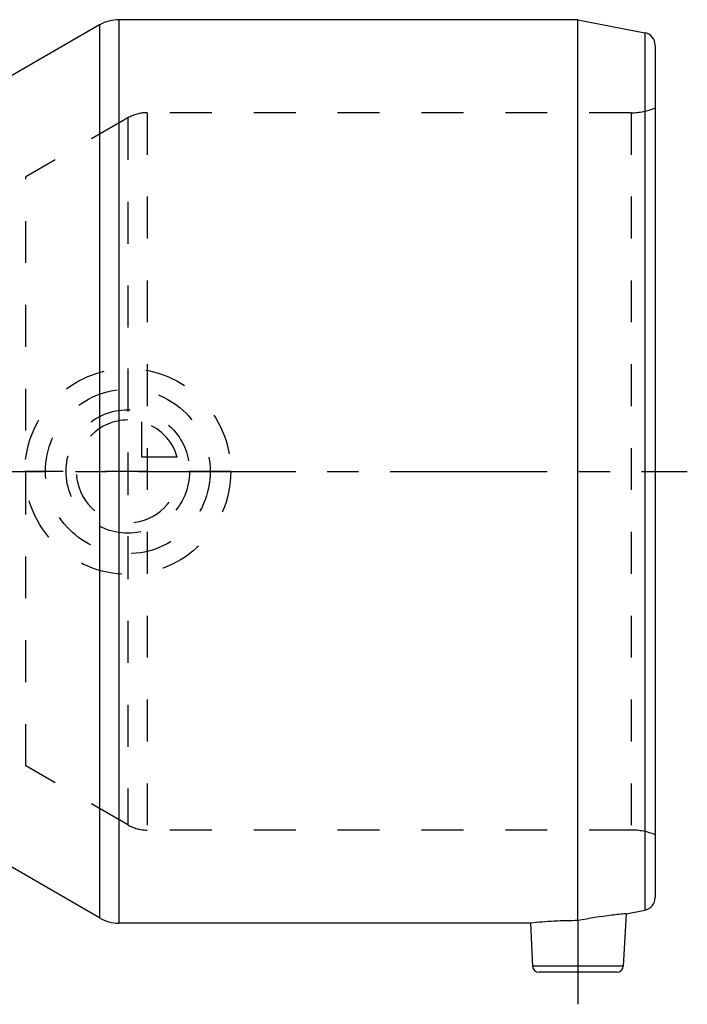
# Model space of a CAD drawing. Header units: millimetres. Extents: x 0 to 1000, y 0 to 1000.
# Tile 3 of 3: x 556 to 660, y 421 to 574. Entities that reach past the tile are written whole.
import ezdxf

# ---------------------------------------------------------------- set-up
doc = ezdxf.new("R2010")
doc.units = ezdxf.units.MM
doc.header["$LTSCALE"] = 65.185185
doc.linetypes.add('CENTER', pattern=[0.6, 0.375, -0.075, 0.075, -0.075])
doc.linetypes.add('HIDDEN', pattern=[0.2, 0.1, -0.1])
for name, color, linetype in [('ACHSEN_S', 7, 'CONTINUOUS'), ('KOERPER', 7, 'CONTINUOUS'), ('KONSTR_EL', 7, 'CONTINUOUS'), ('KURVEN', 7, 'CONTINUOUS')]:
    doc.layers.add(name, color=color, linetype=linetype)

msp = doc.modelspace()

# ---------------------------------------------------------------- linework, layer by layer
at = {"layer": 'ACHSEN_S', "color": 40, "linetype": 'CENTER'}
msp.add_line((340, 503.81), (660, 503.81), dxfattribs=at)
at = {"layer": 'KOERPER', "color": 7, "linetype": 'Continuous'}
for p, q in [((568.61, 573.26), (551.04, 563.12)), ((643, 574.06), (571.61, 574.06)), ((643, 433.96), (643, 503.81)), ((568.61, 434.37), (551.04, 444.51)), ((635.6, 433.56), (571.61, 433.56))]:
    msp.add_line(p, q, dxfattribs=at)
at = {"layer": 'KOERPER', "color": 8, "linetype": 'HIDDEN'}
msp.add_line((557.12, 458.01), (557.12, 549.62), dxfattribs=at)
at = {"layer": 'KOERPER', "color": 40, "linetype": 'CENTER'}
msp.add_line((643, 433.96), (643, 420.94), dxfattribs=at)
at = {"layer": 'KOERPER', "color": 8, "linetype": 'HIDDEN'}
msp.add_arc((643.04, 363.39), 70.56, 90.0303, 96.0498, dxfattribs=at)
at = {"layer": 'KOERPER', "color": 7, "linetype": 'Continuous'}
msp.add_arc((643.01, 363.88), 70.07, 90.0092, 96.0709, dxfattribs=at)
msp.add_open_spline([(650.48, 435.02), (649.74, 434.95), (647.23, 434.69), (644.74, 434.3), (643, 433.96)], degree=3, knots=[0, 0, 0, 0, 0.294206, 1, 1, 1, 1], dxfattribs=at)
at = {"layer": 'KONSTR_EL', "color": 7, "linetype": 'Continuous'}
for p, q in [((568.61, 573.26), (568.61, 434.37)), ((571.61, 574.06), (571.61, 433.56)), ((643, 574.06), (653.38, 572.04)), ((643, 503.81), (643, 574.06)), ((653.38, 572.04), (653.38, 435.58)), ((655, 570.08), (655, 437.54)), ((650.48, 435.02), (650.05, 426.89)), ((650.48, 435.02), (653.38, 435.58)), ((635.6, 433.56), (635.95, 426.89)), ((650.05, 426.89), (635.95, 426.89)), ((649.05, 425.94), (636.95, 425.94))]:
    msp.add_line(p, q, dxfattribs=at)
at = {"layer": 'KONSTR_EL', "color": 8, "linetype": 'HIDDEN'}
for p, q in [((651.26, 559.59), (576, 559.59)), ((576, 559.59), (576, 448.04)), ((651.26, 559.59), (651.26, 448.04)), ((573, 558.78), (557.12, 549.62)), ((573, 558.78), (573, 448.84)), ((573, 448.84), (557.12, 458.01)), ((651.26, 448.04), (576, 448.04))]:
    msp.add_line(p, q, dxfattribs=at)
at = {"layer": 'KONSTR_EL', "color": 7, "linetype": 'Continuous'}
for centre, radius, start, end in [((571.61, 568.06), 6, 90, 120), ((653, 570.08), 2, 0, 79), ((653, 437.54), 2, 281, 360), ((571.61, 439.56), 6, 240, 270), ((636.95, 426.94), 1, 183, 270), ((649.05, 426.94), 1, 270, 357)]:
    msp.add_arc(centre, radius, start, end, dxfattribs=at)
at = {"layer": 'KONSTR_EL', "color": 8, "linetype": 'HIDDEN'}
for centre, radius, start, end in [((576, 553.59), 6, 90, 120), ((651.26, 569.59), 10, 270, 291.9516), ((576, 454.04), 6, 240, 270), ((651.26, 438.04), 10, 68.0484, 90)]:
    msp.add_arc(centre, radius, start, end, dxfattribs=at)
at = {"layer": 'KURVEN', "color": 8, "linetype": 'HIDDEN'}
for p, q in [((573, 519.81), (573, 487.81)), ((575.2, 506.01), (575.2, 511.5)), ((580.69, 506.01), (575.2, 506.01)), ((589, 503.81), (557, 503.81))]:
    msp.add_line(p, q, dxfattribs=at)
for radius in [16, 12.8, 9.6]:
    msp.add_circle((573, 503.81), radius, dxfattribs=at)
for start, end in [(90, 360), (15.962, 74.038)]:
    msp.add_arc((573, 503.81), 8, start, end, dxfattribs=at)

doc.saveas('drawing.dxf')
